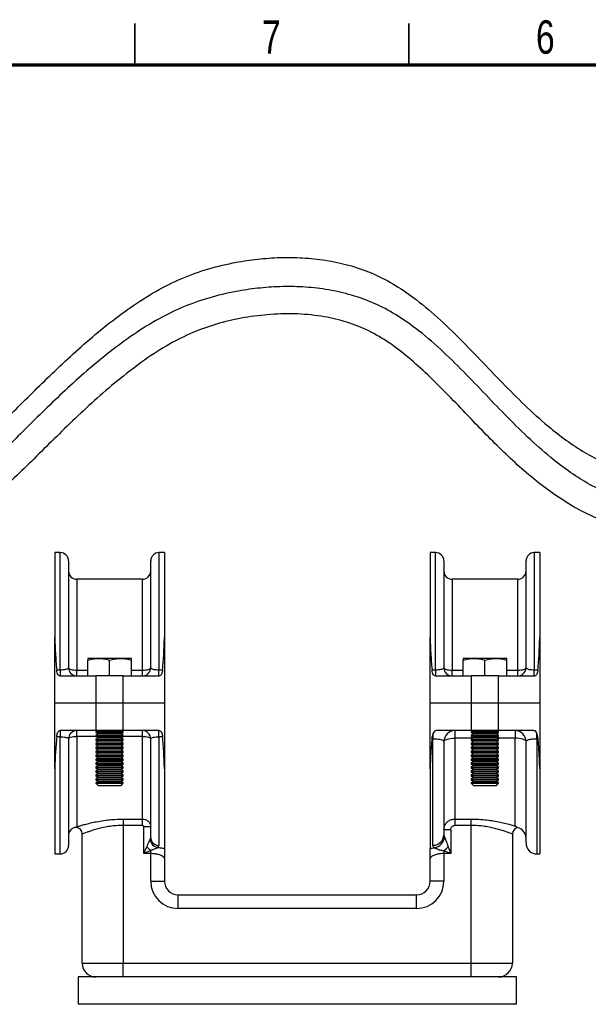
# Model space of a CAD drawing. Header units: millimetres. Extents: x 2 to 591, y 2 to 418.
# Tile 10 of 15: x 226 to 330, y 238 to 418. Entities that reach past the tile are written whole.
import ezdxf

# ---------------------------------------------------------------- set-up
doc = ezdxf.new("R2010")
doc.units = ezdxf.units.MM
doc.styles.add('SLDTEXTSTYLE0', font='TXT', dxfattribs={"width": 0.75})

msp = doc.modelspace()

# ---------------------------------------------------------------- linework, layer by layer
at = {"color": 7, "linetype": 'Continuous', "lineweight": 35}
for p, q in [((247, 410), (247, 417.5)), ((297, 417.5), (297, 410)), ((297, 410), (297, 417.5))]:
    msp.add_line(p, q, dxfattribs=at)
at = {"color": 7, "linetype": 'Continuous', "lineweight": 70}
msp.add_line((10, 410), (584, 410), dxfattribs=at)
at = {"color": 7, "linetype": 'Continuous', "lineweight": 25}
for p, q in [((233.42, 320.86), (232.42, 320.86)), ((232.42, 320.86), (232.42, 305.34)), ((233.42, 299.46), (233.42, 320.86)), ((252.42, 320.86), (251.42, 320.86)), ((251.42, 320.86), (251.42, 299.46)), ((252.42, 320.86), (252.42, 305.34)), ((301.92, 320.86), (300.92, 320.86)), ((300.92, 320.86), (300.92, 305.34)), ((301.92, 299.46), (301.92, 320.86)), ((320.92, 320.86), (319.92, 320.86)), ((319.92, 320.86), (319.92, 299.46)), ((320.92, 320.86), (320.92, 305.34)), ((234.92, 319.36), (234.92, 299.83)), ((249.92, 299.83), (249.92, 319.36)), ((303.42, 319.36), (303.42, 299.83)), ((318.42, 299.83), (318.42, 319.36)), ((248.42, 315.99), (236.42, 315.99)), ((236.42, 315.99), (236.42, 299.39)), ((248.42, 299.39), (248.42, 315.99)), ((316.92, 315.99), (304.92, 315.99)), ((304.92, 315.99), (304.92, 299.39)), ((316.92, 299.39), (316.92, 315.99)), ((232.42, 293.33), (232.42, 305.34)), ((252.42, 305.34), (252.42, 293.33)), ((300.92, 293.33), (300.92, 305.34)), ((320.92, 305.34), (320.92, 293.33)), ((240.42, 301.53), (238.42, 301.53)), ((238.42, 298.33), (238.42, 301.18)), ((244.42, 301.53), (240.42, 301.53)), ((242.42, 298.33), (242.42, 301.18)), ((246.42, 301.53), (244.42, 301.53)), ((246.42, 298.33), (246.42, 301.18)), ((308.92, 301.53), (306.92, 301.53)), ((306.92, 298.33), (306.92, 301.18)), ((312.92, 301.53), (308.92, 301.53)), ((310.92, 298.33), (310.92, 301.18)), ((314.92, 301.53), (312.92, 301.53)), ((314.92, 298.33), (314.92, 301.18)), ((232.76, 299.46), (233.42, 299.46)), ((233.42, 299.46), (233.42, 298.33)), ((236.42, 298.33), (236.42, 299.39)), ((236.42, 299.39), (238.42, 299.39)), ((246.42, 299.39), (248.42, 299.39)), ((248.42, 298.33), (248.42, 299.39)), ((251.42, 298.33), (251.42, 299.46)), ((251.42, 299.46), (252.08, 299.46)), ((301.26, 299.46), (301.92, 299.46)), ((301.92, 299.46), (301.92, 298.33)), ((304.92, 298.33), (304.92, 299.39)), ((304.92, 299.39), (306.92, 299.39)), ((314.92, 299.39), (316.92, 299.39)), ((316.92, 298.33), (316.92, 299.39)), ((319.92, 298.33), (319.92, 299.46)), ((319.92, 299.46), (320.58, 299.46)), ((233.39, 298.33), (239.92, 298.33)), ((239.92, 298.33), (239.92, 293.33)), ((242.22, 298.33), (239.92, 298.33)), ((242.42, 298.33), (242.22, 298.33)), ((242.63, 298.33), (242.42, 298.33)), ((244.92, 298.33), (242.63, 298.33)), ((244.92, 293.33), (244.92, 298.33)), ((244.92, 298.33), (251.45, 298.33)), ((301.89, 298.33), (308.42, 298.33)), ((308.42, 298.33), (308.42, 293.33)), ((310.72, 298.33), (308.42, 298.33)), ((310.92, 298.33), (310.72, 298.33)), ((311.13, 298.33), (310.92, 298.33)), ((313.42, 298.33), (311.13, 298.33)), ((313.42, 293.33), (313.42, 298.33)), ((313.42, 298.33), (319.95, 298.33)), ((239.92, 293.33), (232.42, 293.33)), ((232.42, 281.33), (232.42, 293.33)), ((244.92, 293.33), (239.92, 293.33)), ((239.92, 293.33), (239.92, 288.33)), ((252.42, 293.33), (244.92, 293.33)), ((244.92, 288.33), (244.92, 293.33)), ((252.42, 293.33), (252.42, 281.33)), ((308.42, 293.33), (300.92, 293.33)), ((300.92, 281.33), (300.92, 293.33)), ((313.42, 293.33), (308.42, 293.33)), ((308.42, 293.33), (308.42, 288.33)), ((320.92, 293.33), (313.42, 293.33)), ((313.42, 288.33), (313.42, 293.33)), ((320.92, 293.33), (320.92, 281.33)), ((239.92, 288.33), (233.39, 288.33)), ((233.42, 288.33), (233.42, 287.21)), ((236.42, 287.28), (236.42, 288.33)), ((240.18, 288.33), (239.92, 288.15)), ((244.92, 288.33), (239.92, 288.33)), ((239.92, 288.15), (239.92, 288.01)), ((239.92, 288.15), (242.42, 288.15)), ((239.92, 288.01), (240.33, 287.72)), ((239.92, 288.01), (242.42, 288.01)), ((242.42, 288.15), (244.92, 288.15)), ((242.42, 288.01), (244.92, 288.01)), ((244.51, 287.72), (244.92, 288.01)), ((244.92, 288.15), (244.67, 288.33)), ((251.45, 288.33), (244.92, 288.33)), ((244.92, 288.01), (244.92, 288.15)), ((248.42, 287.28), (248.42, 288.33)), ((251.42, 287.21), (251.42, 288.33)), ((308.42, 288.33), (302.09, 288.33)), ((305.42, 288.33), (305.42, 286.96)), ((308.68, 288.33), (308.42, 288.15)), ((313.42, 288.33), (308.42, 288.33)), ((308.42, 288.15), (308.42, 288.01)), ((308.42, 288.15), (310.92, 288.15)), ((308.42, 288.01), (308.83, 287.72)), ((308.42, 288.01), (310.92, 288.01)), ((310.92, 288.15), (313.42, 288.15)), ((310.92, 288.01), (313.42, 288.01)), ((313.01, 287.72), (313.42, 288.01)), ((313.42, 288.15), (313.17, 288.33)), ((319.76, 288.33), (313.42, 288.33)), ((313.42, 288.01), (313.42, 288.15)), ((316.42, 288.33), (316.42, 286.96)), ((233.42, 287.21), (232.76, 287.21)), ((233.42, 265.81), (233.42, 287.21)), ((234.92, 286.83), (234.92, 267.31)), ((236.42, 287.28), (236.42, 270.76)), ((239.93, 287.28), (236.42, 287.28)), ((240.33, 287.72), (239.92, 287.43)), ((239.92, 287.43), (239.92, 287.29)), ((239.92, 287.43), (242.42, 287.43)), ((239.92, 287.29), (240.33, 287)), ((239.92, 287.29), (242.42, 287.29)), ((240.33, 287), (239.92, 286.71)), ((239.92, 286.71), (239.92, 286.57)), ((239.92, 286.71), (242.42, 286.71)), ((239.92, 286.57), (240.33, 286.28)), ((239.92, 286.57), (242.42, 286.57)), ((240.33, 286.28), (239.92, 285.99)), ((240.33, 287.72), (242.42, 287.72)), ((240.33, 287), (242.42, 287)), ((240.33, 286.28), (242.42, 286.28)), ((242.42, 287.72), (244.51, 287.72)), ((242.42, 287.43), (244.92, 287.43)), ((242.42, 287.29), (244.92, 287.29)), ((242.42, 287), (244.51, 287)), ((242.42, 286.71), (244.92, 286.71)), ((242.42, 286.57), (244.92, 286.57)), ((242.42, 286.28), (244.51, 286.28)), ((244.92, 287.43), (244.51, 287.72)), ((244.51, 287), (244.92, 287.29)), ((244.92, 286.71), (244.51, 287)), ((244.51, 286.28), (244.92, 286.57)), ((244.92, 285.99), (244.51, 286.28)), ((248.42, 287.28), (244.91, 287.28)), ((244.92, 287.29), (244.92, 287.43)), ((244.92, 286.57), (244.92, 286.71)), ((248.42, 272.18), (248.42, 287.28)), ((249.92, 268.76), (249.92, 286.83)), ((252.08, 287.21), (251.42, 287.21)), ((251.42, 287.21), (251.42, 267.35)), ((301.42, 286.86), (301.23, 286.86)), ((301.42, 287.78), (301.42, 286.86)), ((301.42, 267.41), (301.42, 286.86)), ((303.42, 286.33), (303.42, 269.29)), ((305.42, 286.96), (305.42, 272.18)), ((308.77, 286.96), (305.42, 286.96)), ((308.83, 287.72), (308.42, 287.43)), ((308.42, 287.43), (308.42, 287.29)), ((308.42, 287.43), (310.92, 287.43)), ((308.42, 287.29), (308.83, 287)), ((308.42, 287.29), (310.92, 287.29)), ((308.83, 287), (308.42, 286.71)), ((308.42, 286.71), (308.42, 286.57)), ((308.42, 286.71), (310.92, 286.71)), ((308.42, 286.57), (308.83, 286.28)), ((308.42, 286.57), (310.92, 286.57)), ((308.83, 286.28), (308.42, 285.99)), ((308.83, 287.72), (310.92, 287.72)), ((308.83, 287), (310.92, 287)), ((308.83, 286.28), (310.92, 286.28)), ((310.92, 287.72), (313.01, 287.72)), ((310.92, 287.43), (313.42, 287.43)), ((310.92, 287.29), (313.42, 287.29)), ((310.92, 287), (313.01, 287)), ((310.92, 286.71), (313.42, 286.71)), ((310.92, 286.57), (313.42, 286.57)), ((310.92, 286.28), (313.01, 286.28)), ((313.42, 287.43), (313.01, 287.72)), ((313.01, 287), (313.42, 287.29)), ((313.42, 286.71), (313.01, 287)), ((313.01, 286.28), (313.42, 286.57)), ((313.42, 285.99), (313.01, 286.28)), ((316.42, 286.96), (313.07, 286.96)), ((313.42, 287.29), (313.42, 287.43)), ((313.42, 286.57), (313.42, 286.71)), ((316.42, 270.91), (316.42, 286.96)), ((318.42, 267.81), (318.42, 286.33)), ((320.42, 286.86), (320.42, 287.78)), ((320.61, 286.86), (320.42, 286.86)), ((320.42, 286.86), (320.42, 265.81)), ((239.92, 285.99), (239.92, 285.85)), ((239.92, 285.99), (242.42, 285.99)), ((239.92, 285.85), (240.33, 285.56)), ((239.92, 285.85), (242.42, 285.85)), ((240.33, 285.56), (239.92, 285.27)), ((239.92, 285.27), (239.92, 285.12)), ((239.92, 285.27), (242.42, 285.27)), ((239.92, 285.12), (240.33, 284.83)), ((239.92, 285.12), (242.42, 285.12)), ((240.33, 284.83), (239.92, 284.54)), ((239.92, 284.54), (239.92, 284.4)), ((239.92, 284.54), (242.42, 284.54)), ((239.92, 284.4), (240.33, 284.11)), ((239.92, 284.4), (242.42, 284.4)), ((240.33, 285.56), (242.42, 285.56)), ((240.33, 284.83), (242.42, 284.83)), ((242.42, 285.99), (244.92, 285.99)), ((242.42, 285.85), (244.92, 285.85)), ((242.42, 285.56), (244.51, 285.56)), ((242.42, 285.27), (244.92, 285.27)), ((242.42, 285.12), (244.92, 285.12)), ((242.42, 284.83), (244.51, 284.83)), ((242.42, 284.54), (244.92, 284.54)), ((242.42, 284.4), (244.92, 284.4)), ((244.51, 285.56), (244.92, 285.85)), ((244.92, 285.27), (244.51, 285.56)), ((244.51, 284.83), (244.92, 285.12)), ((244.92, 284.54), (244.51, 284.83)), ((244.51, 284.11), (244.92, 284.4)), ((244.92, 285.85), (244.92, 285.99)), ((244.92, 285.12), (244.92, 285.27)), ((244.92, 284.4), (244.92, 284.54)), ((308.42, 285.99), (308.42, 285.85)), ((308.42, 285.99), (310.92, 285.99)), ((308.42, 285.85), (308.83, 285.56)), ((308.42, 285.85), (310.92, 285.85)), ((308.83, 285.56), (308.42, 285.27)), ((308.42, 285.27), (308.42, 285.12)), ((308.42, 285.27), (310.92, 285.27)), ((308.42, 285.12), (308.83, 284.83)), ((308.42, 285.12), (310.92, 285.12)), ((308.83, 284.83), (308.42, 284.54)), ((308.42, 284.54), (308.42, 284.4)), ((308.42, 284.54), (310.92, 284.54)), ((308.42, 284.4), (308.83, 284.11)), ((308.42, 284.4), (310.92, 284.4)), ((308.83, 285.56), (310.92, 285.56)), ((308.83, 284.83), (310.92, 284.83)), ((310.92, 285.99), (313.42, 285.99)), ((310.92, 285.85), (313.42, 285.85)), ((310.92, 285.56), (313.01, 285.56)), ((310.92, 285.27), (313.42, 285.27)), ((310.92, 285.12), (313.42, 285.12)), ((310.92, 284.83), (313.01, 284.83)), ((310.92, 284.54), (313.42, 284.54)), ((310.92, 284.4), (313.42, 284.4)), ((313.01, 285.56), (313.42, 285.85)), ((313.42, 285.27), (313.01, 285.56)), ((313.01, 284.83), (313.42, 285.12)), ((313.42, 284.54), (313.01, 284.83)), ((313.01, 284.11), (313.42, 284.4)), ((313.42, 285.85), (313.42, 285.99)), ((313.42, 285.12), (313.42, 285.27)), ((313.42, 284.4), (313.42, 284.54)), ((240.33, 284.11), (239.92, 283.82)), ((239.92, 283.82), (239.92, 283.68)), ((239.92, 283.82), (242.42, 283.82)), ((239.92, 283.68), (240.33, 283.39)), ((239.92, 283.68), (242.42, 283.68)), ((240.33, 283.39), (239.92, 283.1)), ((239.92, 283.1), (239.92, 282.96)), ((239.92, 283.1), (242.42, 283.1)), ((239.92, 282.96), (240.33, 282.67)), ((239.92, 282.96), (242.42, 282.96)), ((240.33, 282.67), (239.92, 282.38)), ((240.33, 284.11), (242.42, 284.11)), ((240.33, 283.39), (242.42, 283.39)), ((240.33, 282.67), (242.42, 282.67)), ((242.42, 284.11), (244.51, 284.11)), ((242.42, 283.82), (244.92, 283.82)), ((242.42, 283.68), (244.92, 283.68)), ((242.42, 283.39), (244.51, 283.39)), ((242.42, 283.1), (244.92, 283.1)), ((242.42, 282.96), (244.92, 282.96)), ((242.42, 282.67), (244.51, 282.67)), ((244.92, 283.82), (244.51, 284.11)), ((244.51, 283.39), (244.92, 283.68)), ((244.92, 283.1), (244.51, 283.39)), ((244.51, 282.67), (244.92, 282.96)), ((244.92, 282.38), (244.51, 282.67)), ((244.92, 283.68), (244.92, 283.82)), ((244.92, 282.96), (244.92, 283.1)), ((308.83, 284.11), (308.42, 283.82)), ((308.42, 283.82), (308.42, 283.68)), ((308.42, 283.82), (310.92, 283.82)), ((308.42, 283.68), (308.83, 283.39)), ((308.42, 283.68), (310.92, 283.68)), ((308.83, 283.39), (308.42, 283.1)), ((308.42, 283.1), (308.42, 282.96)), ((308.42, 283.1), (310.92, 283.1)), ((308.42, 282.96), (308.83, 282.67)), ((308.42, 282.96), (310.92, 282.96)), ((308.83, 282.67), (308.42, 282.38)), ((308.83, 284.11), (310.92, 284.11)), ((308.83, 283.39), (310.92, 283.39)), ((308.83, 282.67), (310.92, 282.67)), ((310.92, 284.11), (313.01, 284.11)), ((310.92, 283.82), (313.42, 283.82)), ((310.92, 283.68), (313.42, 283.68)), ((310.92, 283.39), (313.01, 283.39)), ((310.92, 283.1), (313.42, 283.1)), ((310.92, 282.96), (313.42, 282.96)), ((310.92, 282.67), (313.01, 282.67)), ((313.42, 283.82), (313.01, 284.11)), ((313.01, 283.39), (313.42, 283.68)), ((313.42, 283.1), (313.01, 283.39)), ((313.01, 282.67), (313.42, 282.96)), ((313.42, 282.38), (313.01, 282.67)), ((313.42, 283.68), (313.42, 283.82)), ((313.42, 282.96), (313.42, 283.1)), ((232.42, 281.33), (232.42, 265.81)), ((239.92, 282.38), (239.92, 282.23)), ((239.92, 282.38), (242.42, 282.38)), ((239.92, 282.23), (240.33, 281.94)), ((239.92, 282.23), (242.42, 282.23)), ((240.33, 281.94), (239.92, 281.65)), ((239.92, 281.65), (239.92, 281.51)), ((239.92, 281.65), (242.42, 281.65)), ((239.92, 281.51), (240.33, 281.22)), ((239.92, 281.51), (242.42, 281.51)), ((240.33, 281.22), (239.92, 280.93)), ((239.92, 280.93), (239.92, 280.79)), ((239.92, 280.93), (242.42, 280.93)), ((239.92, 280.79), (240.33, 280.5)), ((239.92, 280.79), (242.42, 280.79)), ((240.33, 281.94), (242.42, 281.94)), ((240.33, 281.22), (242.42, 281.22)), ((242.42, 282.38), (244.92, 282.38)), ((242.42, 282.23), (244.92, 282.23)), ((242.42, 281.94), (244.51, 281.94)), ((242.42, 281.65), (244.92, 281.65)), ((242.42, 281.51), (244.92, 281.51)), ((242.42, 281.22), (244.51, 281.22)), ((242.42, 280.93), (244.92, 280.93)), ((242.42, 280.79), (244.92, 280.79)), ((244.51, 281.94), (244.92, 282.23)), ((244.92, 281.65), (244.51, 281.94)), ((244.51, 281.22), (244.92, 281.51)), ((244.92, 280.93), (244.51, 281.22)), ((244.51, 280.5), (244.92, 280.79)), ((244.92, 282.23), (244.92, 282.38)), ((244.92, 281.51), (244.92, 281.65)), ((244.92, 280.79), (244.92, 280.93)), ((252.42, 281.33), (252.42, 266.8)), ((300.92, 281.33), (300.92, 266.8)), ((308.42, 282.38), (308.42, 282.23)), ((308.42, 282.38), (310.92, 282.38)), ((308.42, 282.23), (308.83, 281.94)), ((308.42, 282.23), (310.92, 282.23)), ((308.83, 281.94), (308.42, 281.65)), ((308.42, 281.65), (308.42, 281.51)), ((308.42, 281.65), (310.92, 281.65)), ((308.42, 281.51), (308.83, 281.22)), ((308.42, 281.51), (310.92, 281.51)), ((308.83, 281.22), (308.42, 280.93)), ((308.42, 280.93), (308.42, 280.79)), ((308.42, 280.93), (310.92, 280.93)), ((308.42, 280.79), (308.83, 280.5)), ((308.42, 280.79), (310.92, 280.79)), ((308.83, 281.94), (310.92, 281.94)), ((308.83, 281.22), (310.92, 281.22)), ((310.92, 282.38), (313.42, 282.38)), ((310.92, 282.23), (313.42, 282.23)), ((310.92, 281.94), (313.01, 281.94)), ((310.92, 281.65), (313.42, 281.65)), ((310.92, 281.51), (313.42, 281.51)), ((310.92, 281.22), (313.01, 281.22)), ((310.92, 280.93), (313.42, 280.93)), ((310.92, 280.79), (313.42, 280.79)), ((313.01, 281.94), (313.42, 282.23)), ((313.42, 281.65), (313.01, 281.94)), ((313.01, 281.22), (313.42, 281.51)), ((313.42, 280.93), (313.01, 281.22)), ((313.01, 280.5), (313.42, 280.79)), ((313.42, 282.23), (313.42, 282.38)), ((313.42, 281.51), (313.42, 281.65)), ((313.42, 280.79), (313.42, 280.93)), ((320.92, 281.33), (320.92, 265.81)), ((240.33, 280.5), (239.92, 280.21)), ((239.92, 280.21), (239.92, 280.07)), ((239.92, 280.21), (242.42, 280.21)), ((239.92, 280.07), (240.33, 279.78)), ((239.92, 280.07), (242.42, 280.07)), ((240.33, 279.78), (239.92, 279.49)), ((239.92, 279.49), (239.92, 279.35)), ((239.92, 279.49), (242.42, 279.49)), ((239.92, 279.35), (240.33, 279.06)), ((239.92, 279.35), (242.42, 279.35)), ((240.33, 279.06), (239.92, 278.77)), ((240.33, 280.5), (242.42, 280.5)), ((240.33, 279.78), (242.42, 279.78)), ((240.33, 279.06), (242.42, 279.06)), ((242.42, 280.5), (244.51, 280.5)), ((242.42, 280.21), (244.92, 280.21)), ((242.42, 280.07), (244.92, 280.07)), ((242.42, 279.78), (244.51, 279.78)), ((242.42, 279.49), (244.92, 279.49)), ((242.42, 279.35), (244.92, 279.35)), ((242.42, 279.06), (244.51, 279.06)), ((244.92, 280.21), (244.51, 280.5)), ((244.51, 279.78), (244.92, 280.07)), ((244.92, 279.49), (244.51, 279.78)), ((244.51, 279.06), (244.92, 279.35)), ((244.92, 278.77), (244.51, 279.06)), ((244.92, 280.07), (244.92, 280.21)), ((244.92, 279.35), (244.92, 279.49)), ((308.83, 280.5), (308.42, 280.21)), ((308.42, 280.21), (308.42, 280.07)), ((308.42, 280.21), (310.92, 280.21)), ((308.42, 280.07), (308.83, 279.78)), ((308.42, 280.07), (310.92, 280.07)), ((308.83, 279.78), (308.42, 279.49)), ((308.42, 279.49), (308.42, 279.35)), ((308.42, 279.49), (310.92, 279.49)), ((308.42, 279.35), (308.83, 279.06)), ((308.42, 279.35), (310.92, 279.35)), ((308.83, 279.06), (308.42, 278.77)), ((308.83, 280.5), (310.92, 280.5)), ((308.83, 279.78), (310.92, 279.78)), ((308.83, 279.06), (310.92, 279.06)), ((310.92, 280.5), (313.01, 280.5)), ((310.92, 280.21), (313.42, 280.21)), ((310.92, 280.07), (313.42, 280.07)), ((310.92, 279.78), (313.01, 279.78)), ((310.92, 279.49), (313.42, 279.49)), ((310.92, 279.35), (313.42, 279.35)), ((310.92, 279.06), (313.01, 279.06)), ((313.42, 280.21), (313.01, 280.5)), ((313.01, 279.78), (313.42, 280.07)), ((313.42, 279.49), (313.01, 279.78)), ((313.01, 279.06), (313.42, 279.35)), ((313.42, 278.77), (313.01, 279.06)), ((313.42, 280.07), (313.42, 280.21)), ((313.42, 279.35), (313.42, 279.49)), ((239.92, 278.77), (239.92, 278.75)), ((239.92, 278.77), (242.42, 278.77)), ((239.92, 278.75), (240.33, 278.33)), ((239.92, 278.75), (244.92, 278.75)), ((240.33, 278.33), (244.51, 278.33)), ((242.42, 278.77), (244.92, 278.77)), ((244.51, 278.33), (244.92, 278.75)), ((244.92, 278.75), (244.92, 278.77)), ((308.42, 278.77), (308.42, 278.75)), ((308.42, 278.77), (310.92, 278.77)), ((308.42, 278.75), (308.83, 278.33)), ((308.42, 278.75), (313.42, 278.75)), ((308.83, 278.33), (313.01, 278.33)), ((310.92, 278.77), (313.42, 278.77)), ((313.01, 278.33), (313.42, 278.75)), ((313.42, 278.75), (313.42, 278.77)), ((244.92, 272.18), (248.42, 272.18)), ((244.92, 272.18), (244.92, 271.01)), ((248.42, 271.01), (248.42, 272.18)), ((305.42, 272.18), (308.42, 272.18)), ((305.42, 272.18), (305.42, 271.01)), ((308.42, 271.01), (308.42, 272.18)), ((248.42, 271.01), (244.92, 271.01)), ((244.92, 271.01), (244.92, 245.83)), ((249.92, 270.74), (248.67, 270.74)), ((248.67, 265.87), (248.67, 270.74)), ((304.67, 270.21), (303.42, 270.21)), ((304.67, 270.21), (304.67, 265.87)), ((308.42, 271.01), (305.42, 271.01)), ((308.42, 245.83), (308.42, 271.01)), ((237.42, 245.83), (237.42, 269.42)), ((249.83, 268.44), (249.92, 268.76)), ((315.92, 269.42), (315.92, 245.83)), ((248.67, 265.87), (249.24, 267.12)), ((249.92, 266.44), (248.67, 265.87)), ((249.92, 265.87), (249.92, 266.44)), ((251.42, 267.35), (251.22, 267)), ((303.42, 266.35), (303.42, 265.87)), ((304.67, 265.87), (303.42, 266.35)), ((304.19, 267.12), (304.67, 265.87)), ((232.42, 265.81), (233.42, 265.81)), ((249.92, 265.87), (248.67, 265.87)), ((249.92, 260.83), (249.92, 265.87)), ((252.42, 264.98), (252.42, 260.83)), ((300.92, 260.83), (300.92, 264.98)), ((304.67, 265.87), (303.42, 265.87)), ((303.42, 265.87), (303.42, 260.83)), ((320.42, 265.81), (320.92, 265.81)), ((249.92, 260.83), (252.42, 260.83)), ((303.42, 260.83), (300.92, 260.83)), ((254.92, 255.83), (254.92, 258.33)), ((254.92, 258.33), (298.42, 258.33)), ((298.42, 255.83), (298.42, 258.33)), ((298.42, 255.83), (254.92, 255.83)), ((237.42, 245.83), (244.92, 245.83)), ((244.92, 245.83), (308.42, 245.83)), ((244.92, 243.33), (244.92, 245.83)), ((308.42, 245.83), (315.92, 245.83)), ((308.42, 243.33), (308.42, 245.83)), ((236.67, 243.33), (236.67, 238.33)), ((316.67, 243.33), (236.67, 243.33)), ((316.67, 238.33), (316.67, 243.33)), ((316.67, 238.33), (236.67, 238.33))]:
    msp.add_line(p, q, dxfattribs=at)
at = {"color": 7, "linetype": 'Continuous', "lineweight": 25, "flags": 128}
for points in [[(234.92, 299.83), (234.95, 299.75), (235.04, 299.66), (235.17, 299.59), (235.36, 299.52), (235.59, 299.46), (235.85, 299.42), (236.13, 299.4), (236.42, 299.39)], [(248.42, 299.39), (248.71, 299.4), (249, 299.42), (249.25, 299.46), (249.48, 299.52), (249.67, 299.59), (249.81, 299.66), (249.89, 299.75), (249.92, 299.83)], [(303.42, 299.83), (303.45, 299.75), (303.54, 299.66), (303.67, 299.59), (303.86, 299.52), (304.09, 299.46), (304.35, 299.42), (304.63, 299.4), (304.92, 299.39)], [(316.92, 299.39), (317.21, 299.4), (317.5, 299.42), (317.75, 299.46), (317.98, 299.52), (318.17, 299.59), (318.31, 299.66), (318.39, 299.75), (318.42, 299.83)], [(234.92, 286.83), (234.95, 286.92), (235.04, 287), (235.17, 287.08), (235.36, 287.15), (235.59, 287.21), (235.85, 287.25), (236.13, 287.27), (236.42, 287.28)], [(248.42, 287.28), (248.71, 287.27), (249, 287.25), (249.25, 287.21), (249.48, 287.15), (249.67, 287.08), (249.81, 287), (249.89, 286.92), (249.92, 286.83)], [(303.42, 286.33), (303.46, 286.46), (303.57, 286.57), (303.76, 286.68), (304.01, 286.77), (304.31, 286.85), (304.66, 286.91), (305.03, 286.95), (305.42, 286.96)], [(318.42, 286.33), (318.38, 286.46), (318.27, 286.57), (318.08, 286.68), (317.84, 286.77), (317.53, 286.85), (317.19, 286.91), (316.81, 286.95), (316.42, 286.96)]]:
    msp.add_lwpolyline(points, dxfattribs=at)
at = {"color": 7, "linetype": 'Continuous', "lineweight": 25}
for centre, radius, start, end in [((233.42, 319.36), 1.5, 0, 90), ((251.42, 319.36), 1.5, 90, 180), ((301.92, 319.36), 1.5, 0, 90), ((319.92, 319.36), 1.5, 90, 180), ((236.42, 317.49), 1.5, 180, 270), ((248.42, 317.49), 1.5, 270, 0), ((304.92, 317.49), 1.5, 180, 270), ((316.92, 317.49), 1.5, 270, 0), ((236.42, 299.83), 1.5, 180, 270), ((248.42, 299.83), 1.5, 270, 0), ((304.92, 299.83), 1.5, 180, 270), ((316.92, 299.83), 1.5, 270, 0), ((236.42, 286.83), 1.5, 90, 180), ((248.42, 286.83), 1.5, 0, 90), ((305.42, 286.33), 2, 90, 180), ((316.42, 286.33), 2, 0, 90), ((236.42, 269.17), 1.5, 94.9734, 180), ((236.17, 269.42), 1.25, 0, 84.5236), ((317.17, 269.42), 1.25, 105.3319, 180), ((316.42, 268.67), 2, 0, 77.8953), ((251.44, 268.6), 1.62, 185.9266, 262.2746), ((251.38, 268.81), 1.46, 181.6293, 271.5416), ((301.48, 269.35), 1.95, 268.3982, 358.3032), ((301.37, 269.09), 2.17, 278.7784, 354.0989), ((233.42, 267.31), 1.5, 270, 0), ((252.6, 269.8), 4.3, 218.5598, 231.4402), ((298.92, 271.63), 6.93, 310.5006, 319.4994), ((320.42, 267.81), 2, 180, 270), ((254.92, 260.83), 5, 180, 270), ((254.92, 260.83), 2.5, 180, 270), ((298.42, 260.83), 5, 270, 0), ((298.42, 260.83), 2.5, 270, 0), ((239.92, 245.83), 2.5, 180, 270), ((313.42, 245.83), 2.5, 270, 0)]:
    msp.add_arc(centre, radius, start, end, dxfattribs=at)
for points, knots in [([(200.26, 334.29), (200.41, 334.29), (201.26, 334.29), (202.82, 334.29), (204.95, 334.3), (206.81, 334.29), (208.42, 334.31), (209.85, 334.72), (211.42, 335.4), (213.18, 336.43), (215.12, 337.78), (217.46, 339.66), (220.2, 342.11), (223.33, 345.11), (226.65, 348.39), (230.15, 351.86), (233.84, 355.41), (237.74, 358.97), (241.86, 362.44), (246.21, 365.71), (250.77, 368.64), (255.54, 371.02), (260.47, 372.79), (265.12, 373.88), (269.47, 374.53), (273.51, 374.82), (277.67, 374.78), (281.88, 374.34), (286.09, 373.45), (290.24, 372.03), (294.17, 370.04), (298.22, 367.31), (302.31, 363.86), (306.5, 359.8), (310.55, 355.58), (314.57, 351.36), (318.64, 347.3), (322.5, 343.84), (326.15, 341.04), (329.55, 338.84), (333.11, 337.01), (336.55, 335.72), (339.83, 334.89), (342.97, 334.4), (346.41, 334.26), (349.98, 334.3), (352.44, 334.3), (353.61, 334.29)], [0, 0, 0, 0, 0.002404, 0.014177, 0.02595, 0.037723, 0.045103, 0.052711, 0.062129, 0.073468, 0.086628, 0.101448, 0.123475, 0.147708, 0.173746, 0.201218, 0.229787, 0.259158, 0.289091, 0.319406, 0.349693, 0.379177, 0.407902, 0.436512, 0.458393, 0.480893, 0.503885, 0.527288, 0.551081, 0.575312, 0.599921, 0.62423, 0.65642, 0.688825, 0.721401, 0.753883, 0.785925, 0.817212, 0.840075, 0.862446, 0.884495, 0.906564, 0.923373, 0.940773, 0.959091, 0.98063, 1, 1, 1, 1]), ([(376.36, 328.97), (368.54, 328.96), (359.49, 328.95), (349.25, 328.98), (345.8, 328.93), (342.59, 329.13), (339.66, 329.6), (336.49, 330.41), (333.11, 331.69), (329.55, 333.52), (326.15, 335.71), (322.5, 338.52), (318.64, 341.97), (314.57, 346.03), (310.55, 350.25), (306.5, 354.47), (302.31, 358.54), (298.22, 361.98), (294.17, 364.72), (290.24, 366.7), (286.09, 368.12), (281.88, 369.02), (277.67, 369.45), (273.51, 369.5), (269.47, 369.2), (265.12, 368.55), (260.47, 367.46), (255.54, 365.69), (250.77, 363.31), (246.21, 360.38), (241.86, 357.11), (237.74, 353.65), (233.84, 350.09), (230.15, 346.53), (226.65, 343.06), (223.33, 339.78), (220.2, 336.78), (217.46, 334.34), (215.12, 332.46), (213.18, 331.1), (211.41, 330.07), (209.75, 329.34), (207.93, 328.89), (205.73, 329), (203.21, 328.96), (200.5, 328.97), (197.8, 328.97), (195.09, 328.97), (188.33, 328.97), (182.46, 328.97), (177.5, 328.97)], [0, 0, 0, 0, 0.103773, 0.12008, 0.135903, 0.149582, 0.162637, 0.175285, 0.192912, 0.210522, 0.228389, 0.246649, 0.271638, 0.29723, 0.323172, 0.349191, 0.375072, 0.400782, 0.420197, 0.439853, 0.459205, 0.478209, 0.4969, 0.515264, 0.533234, 0.55071, 0.573561, 0.596503, 0.620052, 0.644242, 0.668454, 0.692361, 0.715819, 0.738637, 0.760578, 0.781375, 0.80073, 0.818322, 0.830158, 0.84067, 0.849726, 0.857248, 0.864752, 0.874344, 0.886311, 0.898278, 0.910246, 0.922213, 0.93418, 1, 1, 1, 1]), ([(376.36, 324), (367.6, 324.03), (357.47, 324.08), (346, 323.95), (342.02, 324.16), (338.23, 324.8), (334.65, 325.79), (330.96, 327.2), (327.19, 329.12), (323.38, 331.56), (319.79, 334.31), (316.39, 337.27), (313.14, 340.39), (310, 343.59), (306.81, 346.95), (303.53, 350.36), (300.11, 353.74), (296.65, 356.83), (293.07, 359.54), (289.28, 361.7), (285.25, 363.2), (280.84, 364.17), (276.13, 364.57), (271.23, 364.41), (266.48, 363.76), (261.91, 362.69), (257.51, 361.11), (253.1, 358.91), (248.72, 356.06), (244.36, 352.73), (240.16, 349.14), (236.16, 345.41), (232.32, 341.67), (228.64, 338.01), (225.19, 334.64), (221.95, 331.63), (218.91, 329.07), (215.95, 326.91), (213.04, 325.28), (210.16, 324.18), (198.25, 323.4), (187.41, 323.71), (177.5, 324)], [0, 0, 0, 0, 0.116233, 0.134492, 0.152171, 0.169066, 0.185407, 0.201387, 0.221484, 0.241466, 0.26145, 0.281468, 0.301481, 0.321403, 0.341116, 0.363097, 0.384451, 0.405035, 0.424809, 0.443957, 0.462852, 0.4817, 0.503654, 0.52541, 0.546644, 0.567177, 0.587575, 0.608598, 0.632466, 0.656987, 0.681538, 0.705884, 0.72976, 0.752873, 0.774922, 0.793947, 0.811637, 0.827852, 0.842559, 0.855908, 0.868353, 1, 1, 1, 1]), ([(232.42, 305.34), (232.45, 304.4), (232.5, 302.49), (232.67, 300.48), (232.76, 299.46)], [0, 0, 0, 0, 0.496426, 1, 1, 1, 1]), ([(252.08, 299.46), (252.17, 300.46), (252.34, 302.48), (252.39, 304.38), (252.42, 305.34)], [0, 0, 0, 0, 0.496725, 1, 1, 1, 1]), ([(300.92, 305.34), (300.95, 304.4), (301, 302.49), (301.17, 300.48), (301.26, 299.46)], [0, 0, 0, 0, 0.496426, 1, 1, 1, 1]), ([(320.58, 299.46), (320.67, 300.46), (320.84, 302.48), (320.89, 304.38), (320.92, 305.34)], [0, 0, 0, 0, 0.496725, 1, 1, 1, 1]), ([(238.42, 301.18), (238.75, 301.28), (239.4, 301.48), (240.08, 301.51), (240.42, 301.53)], [0, 0, 0, 0, 0.495458, 1, 1, 1, 1]), ([(238.42, 301.53), (238.42, 301.49), (238.42, 301.43), (238.42, 301.22), (238.42, 301.18)], [0, 0, 0, 0, 0.811304, 1, 1, 1, 1]), ([(240.42, 301.53), (240.47, 301.53), (240.83, 301.53), (241.5, 301.45), (242.11, 301.27), (242.42, 301.18)], [0, 0, 0, 0, 0.070086, 0.530782, 1, 1, 1, 1]), ([(242.42, 301.18), (242.75, 301.28), (243.4, 301.48), (244.08, 301.51), (244.42, 301.53)], [0, 0, 0, 0, 0.495458, 1, 1, 1, 1]), ([(244.42, 301.53), (244.47, 301.53), (244.83, 301.53), (245.5, 301.45), (246.11, 301.27), (246.42, 301.18)], [0, 0, 0, 0, 0.070086, 0.530782, 1, 1, 1, 1]), ([(246.42, 301.18), (246.42, 301.22), (246.42, 301.43), (246.42, 301.49), (246.42, 301.53)], [0, 0, 0, 0, 0.188696, 1, 1, 1, 1]), ([(306.92, 301.18), (307.25, 301.28), (307.9, 301.48), (308.58, 301.51), (308.92, 301.53)], [0, 0, 0, 0, 0.495458, 1, 1, 1, 1]), ([(306.92, 301.53), (306.92, 301.49), (306.92, 301.43), (306.92, 301.22), (306.92, 301.18)], [0, 0, 0, 0, 0.811304, 1, 1, 1, 1]), ([(308.92, 301.53), (308.97, 301.53), (309.33, 301.53), (310, 301.45), (310.61, 301.27), (310.92, 301.18)], [0, 0, 0, 0, 0.070086, 0.530782, 1, 1, 1, 1]), ([(310.92, 301.18), (311.25, 301.28), (311.9, 301.48), (312.58, 301.51), (312.92, 301.53)], [0, 0, 0, 0, 0.495458, 1, 1, 1, 1]), ([(312.92, 301.53), (312.97, 301.53), (313.33, 301.53), (314, 301.45), (314.61, 301.27), (314.92, 301.18)], [0, 0, 0, 0, 0.070086, 0.530782, 1, 1, 1, 1]), ([(314.92, 301.18), (314.92, 301.22), (314.92, 301.43), (314.92, 301.49), (314.92, 301.53)], [0, 0, 0, 0, 0.188696, 1, 1, 1, 1]), ([(233.39, 298.33), (233.3, 298.35), (233.11, 298.38), (232.91, 298.67), (232.8, 299.06), (232.77, 299.34), (232.76, 299.46)], [0, 0, 0, 0, 0.28309, 0.567285, 0.824343, 1, 1, 1, 1]), ([(233.42, 299.46), (233.51, 299.46), (233.78, 299.46), (234.2, 299.5), (234.6, 299.58), (234.87, 299.69), (234.9, 299.79), (234.92, 299.83)], [0, 0, 0, 0, 0.111585, 0.316251, 0.533915, 0.763928, 1, 1, 1, 1]), ([(249.92, 299.83), (249.93, 299.8), (249.95, 299.72), (250.14, 299.61), (250.48, 299.53), (250.92, 299.47), (251.26, 299.46), (251.42, 299.46)], [0, 0, 0, 0, 0.1745946, 0.3956276, 0.6037708, 0.8035496, 1, 1, 1, 1]), ([(252.08, 299.46), (252.06, 299.3), (252.03, 299), (251.91, 298.64), (251.73, 298.4), (251.56, 298.34), (251.46, 298.33), (251.45, 298.33)], [0, 0, 0, 0, 0.235457, 0.47073, 0.711238, 0.968102, 1, 1, 1, 1]), ([(301.89, 298.33), (301.8, 298.35), (301.61, 298.38), (301.41, 298.67), (301.3, 299.06), (301.27, 299.34), (301.26, 299.46)], [0, 0, 0, 0, 0.28309, 0.567285, 0.824343, 1, 1, 1, 1]), ([(301.92, 299.46), (302.01, 299.46), (302.28, 299.46), (302.7, 299.5), (303.1, 299.58), (303.37, 299.69), (303.4, 299.79), (303.42, 299.83)], [0, 0, 0, 0, 0.111585, 0.316251, 0.533915, 0.763928, 1, 1, 1, 1]), ([(318.42, 299.83), (318.43, 299.8), (318.45, 299.72), (318.64, 299.61), (318.98, 299.53), (319.42, 299.47), (319.76, 299.46), (319.92, 299.46)], [0, 0, 0, 0, 0.174595, 0.395628, 0.603771, 0.80355, 1, 1, 1, 1]), ([(320.58, 299.46), (320.56, 299.3), (320.53, 299), (320.41, 298.64), (320.23, 298.4), (320.06, 298.34), (319.96, 298.33), (319.95, 298.33)], [0, 0, 0, 0, 0.235457, 0.47073, 0.711238, 0.968102, 1, 1, 1, 1]), ([(232.76, 287.21), (232.78, 287.36), (232.81, 287.67), (232.94, 288.03), (233.11, 288.27), (233.28, 288.33), (233.38, 288.33), (233.39, 288.33)], [0, 0, 0, 0, 0.235457, 0.47073, 0.711238, 0.968102, 1, 1, 1, 1]), ([(251.45, 288.33), (251.55, 288.32), (251.73, 288.28), (251.93, 287.99), (252.04, 287.61), (252.07, 287.32), (252.08, 287.21)], [0, 0, 0, 0, 0.28309, 0.567285, 0.824343, 1, 1, 1, 1]), ([(302.09, 288.33), (301.96, 288.31), (301.71, 288.27), (301.51, 288), (301.43, 287.81), (301.42, 287.78)], [0, 0, 0, 0, 0.456443, 0.913339, 1, 1, 1, 1]), ([(320.42, 287.78), (320.35, 287.92), (320.2, 288.2), (319.95, 288.32), (319.79, 288.33), (319.76, 288.33)], [0, 0, 0, 0, 0.444424, 0.888398, 1, 1, 1, 1]), ([(232.76, 287.21), (232.68, 286.21), (232.5, 284.19), (232.45, 282.28), (232.42, 281.33)], [0, 0, 0, 0, 0.4967252, 1, 1, 1, 1]), ([(233.42, 287.21), (233.59, 287.2), (233.92, 287.2), (234.36, 287.14), (234.7, 287.05), (234.89, 286.95), (234.91, 286.87), (234.92, 286.83)], [0, 0, 0, 0, 0.19645, 0.396229, 0.604372, 0.825405, 1, 1, 1, 1]), ([(249.92, 286.83), (249.94, 286.88), (249.97, 286.97), (250.24, 287.09), (250.64, 287.17), (251.06, 287.2), (251.33, 287.21), (251.42, 287.21)], [0, 0, 0, 0, 0.236072, 0.466085, 0.683749, 0.888415, 1, 1, 1, 1]), ([(252.42, 281.33), (252.39, 282.27), (252.34, 284.17), (252.17, 286.19), (252.08, 287.21)], [0, 0, 0, 0, 0.496426, 1, 1, 1, 1]), ([(301.23, 286.86), (301.15, 285.91), (300.99, 284.02), (300.94, 282.23), (300.92, 281.33)], [0, 0, 0, 0, 0.49705, 1, 1, 1, 1]), ([(301.42, 287.78), (301.37, 287.62), (301.28, 287.35), (301.25, 287), (301.23, 286.86)], [0, 0, 0, 0, 0.591366, 1, 1, 1, 1]), ([(301.42, 286.86), (301.64, 286.85), (302.08, 286.84), (302.67, 286.77), (303.12, 286.65), (303.38, 286.5), (303.41, 286.38), (303.42, 286.33)], [0, 0, 0, 0, 0.194247, 0.392001, 0.598776, 0.820044, 1, 1, 1, 1]), ([(318.42, 286.33), (318.44, 286.4), (318.49, 286.53), (318.85, 286.69), (319.39, 286.8), (319.95, 286.85), (320.3, 286.86), (320.42, 286.86)], [0, 0, 0, 0, 0.2397222, 0.471861, 0.6893075, 0.8922665, 1, 1, 1, 1]), ([(320.61, 286.86), (320.59, 287.06), (320.55, 287.41), (320.46, 287.68), (320.42, 287.78)], [0, 0, 0, 0, 0.591185, 1, 1, 1, 1]), ([(320.92, 281.33), (320.9, 282.22), (320.85, 284.01), (320.69, 285.9), (320.61, 286.86)], [0, 0, 0, 0, 0.49678, 1, 1, 1, 1]), ([(236.42, 270.76), (236.49, 270.78), (236.68, 270.84), (237.16, 270.99), (237.93, 271.21), (238.89, 271.46), (240.04, 271.71), (241.35, 271.93), (242.98, 272.13), (244.2, 272.16), (244.92, 272.18)], [0, 0, 0, 0, 0.062746, 0.181737, 0.300779, 0.42579, 0.550825, 0.681914, 0.812986, 1, 1, 1, 1]), ([(248.42, 272.18), (248.5, 272.18), (248.75, 272.17), (249.16, 272.03), (249.57, 271.71), (249.87, 271.26), (249.9, 270.91), (249.92, 270.74)], [0, 0, 0, 0, 0.099283, 0.316023, 0.543228, 0.773265, 1, 1, 1, 1]), ([(303.42, 270.21), (303.44, 270.4), (303.47, 270.8), (303.75, 271.36), (304.21, 271.82), (304.78, 272.12), (305.21, 272.16), (305.42, 272.18)], [0, 0, 0, 0, 0.180531, 0.392591, 0.595651, 0.796598, 1, 1, 1, 1]), ([(308.42, 272.18), (308.89, 272.17), (309.84, 272.16), (311.22, 272.03), (312.52, 271.85), (313.72, 271.62), (314.79, 271.37), (315.74, 271.12), (316.19, 270.98), (316.42, 270.91)], [0, 0, 0, 0, 0.141931, 0.2838762, 0.4241194, 0.5643718, 0.7079847, 0.8515606, 1, 1, 1, 1]), ([(236.42, 270.76), (236.42, 270.76), (236.4, 270.74), (236.36, 270.72), (236.31, 270.68), (236.3, 270.67), (236.29, 270.67)], [0, 0, 0, 0, 0.006362, 0.255737, 0.504757, 1, 1, 1, 1]), ([(244.92, 271.01), (244.3, 270.99), (243.26, 270.96), (241.86, 270.75), (240.74, 270.52), (239.75, 270.25), (238.93, 269.99), (238.27, 269.76), (237.79, 269.57), (237.48, 269.45), (237.44, 269.43), (237.42, 269.42)], [0, 0, 0, 0, 0.155088, 0.263275, 0.374962, 0.48026, 0.58839, 0.690002, 0.794339, 0.895616, 1, 1, 1, 1]), ([(248.42, 271.01), (248.43, 271.01), (248.48, 271.01), (248.54, 270.98), (248.61, 270.92), (248.66, 270.84), (248.67, 270.78), (248.67, 270.74)], [0, 0, 0, 0, 0.096154, 0.307441, 0.533164, 0.766706, 1, 1, 1, 1]), ([(304.67, 270.21), (304.68, 270.29), (304.69, 270.45), (304.79, 270.68), (304.96, 270.86), (305.18, 270.99), (305.34, 271), (305.42, 271.01)], [0, 0, 0, 0, 0.1849675, 0.4006291, 0.6039925, 0.8018977, 1, 1, 1, 1]), ([(315.92, 269.42), (315.88, 269.44), (315.8, 269.47), (315.3, 269.67), (314.69, 269.9), (313.89, 270.16), (312.98, 270.42), (311.95, 270.66), (310.84, 270.85), (309.65, 270.98), (308.83, 271), (308.42, 271.01)], [0, 0, 0, 0, 0.155551, 0.263658, 0.375269, 0.480832, 0.58926, 0.690668, 0.79476, 0.895818, 1, 1, 1, 1]), ([(316.84, 270.63), (316.8, 270.66), (316.75, 270.7), (316.52, 270.85), (316.46, 270.89), (316.42, 270.91), (316.42, 270.91)], [0, 0, 0, 0, 0.7377209, 0.8671237, 0.9966571, 1, 1, 1, 1]), ([(249.24, 267.12), (249.36, 267.43), (249.55, 267.89), (249.76, 268.31), (249.82, 268.42), (249.83, 268.44)], [0, 0, 0, 0, 0.634586, 0.931107, 1, 1, 1, 1]), ([(303.42, 269.29), (303.42, 269.27), (303.42, 269.12), (303.48, 268.98), (303.53, 268.87)], [0, 0, 0, 0, 0.180226, 1, 1, 1, 1]), ([(303.53, 268.87), (303.56, 268.82), (303.65, 268.65), (303.89, 268.07), (304.07, 267.51), (304.19, 267.12)], [0, 0, 0, 0, 0.113956, 0.391136, 1, 1, 1, 1]), ([(251.22, 267), (251.21, 266.99), (251.17, 266.96), (251.06, 266.9), (250.83, 266.77), (250.44, 266.6), (250.1, 266.49), (249.92, 266.44)], [0, 0, 0, 0, 0.060632, 0.206941, 0.307841, 0.644779, 1, 1, 1, 1]), ([(251.22, 267), (251.52, 266.96), (251.95, 266.91), (252.31, 266.83), (252.42, 266.8)], [0, 0, 0, 0, 0.687048, 1, 1, 1, 1]), ([(252.42, 266.8), (252.42, 266.69), (252.42, 266.44), (252.42, 265.74), (252.42, 265.24), (252.42, 264.98), (252.42, 264.98)], [0, 0, 0, 0, 0.303255, 0.647909, 0.997668, 1, 1, 1, 1]), ([(300.92, 266.8), (301.15, 266.85), (301.4, 266.9), (301.68, 266.95), (301.7, 266.95)], [0, 0, 0, 0, 0.9165869, 1, 1, 1, 1]), ([(300.92, 264.98), (300.92, 264.98), (300.92, 265.23), (300.92, 265.74), (300.92, 266.44), (300.92, 266.69), (300.92, 266.8)], [0, 0, 0, 0, 0.002332, 0.348677, 0.696742, 1, 1, 1, 1]), ([(301.7, 266.95), (301.58, 267.07), (301.43, 267.21), (301.42, 267.38), (301.42, 267.41)], [0, 0, 0, 0, 0.8247828, 1, 1, 1, 1]), ([(303.42, 266.35), (303.22, 266.39), (302.76, 266.47), (302.23, 266.64), (301.9, 266.81), (301.77, 266.89), (301.72, 266.93), (301.7, 266.95)], [0, 0, 0, 0, 0.315836, 0.710371, 0.812771, 0.90815, 1, 1, 1, 1]), ([(252.42, 264.98), (252.4, 265.04), (252.36, 265.18), (252, 265.44), (251.42, 265.67), (250.71, 265.84), (250.19, 265.86), (249.92, 265.87)], [0, 0, 0, 0, 0.176843, 0.397327, 0.617069, 0.800881, 1, 1, 1, 1]), ([(303.42, 265.87), (303.29, 265.87), (302.87, 265.86), (302.2, 265.75), (301.52, 265.52), (301.02, 265.24), (300.95, 265.07), (300.92, 264.98)], [0, 0, 0, 0, 0.098839, 0.309861, 0.523082, 0.763041, 1, 1, 1, 1])]:
    msp.add_open_spline(points, degree=3, knots=knots, dxfattribs=at)

# ---------------------------------------------------------------- texts
at = {"color": 7, "linetype": 'Continuous', "lineweight": 0, "char_height": 6.1, "attachment_point": 2, "style": 'SLDTEXTSTYLE0'}
for s, insert in [('7', (271.94, 418.11)), ('6', (321.94, 418.11))]:
    msp.add_mtext(s, dxfattribs=dict(at, insert=insert))

doc.saveas('drawing.dxf')
